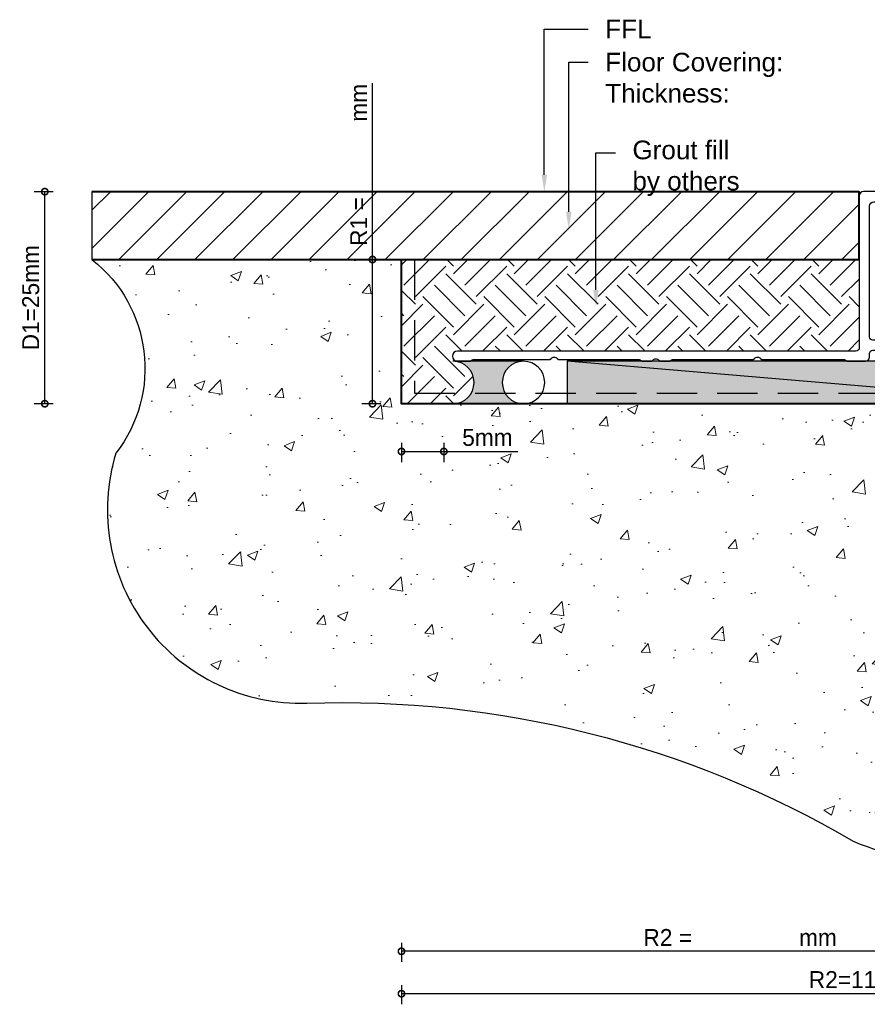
# Model space of a CAD drawing. Header units: millimetres. Extents: x -942 to 1452, y -105 to 165.
# Tile 5 of 12: x 258 to 358, y -105 to 11. Entities that reach past the tile are written whole.
import ezdxf
from ezdxf import colors
from ezdxf.entities.mleader import LeaderData, LeaderLine
from ezdxf.math import Vec2, Vec3

# ---------------------------------------------------------------- set-up
doc = ezdxf.new("R2010")
doc.units = ezdxf.units.MM
doc.linetypes.add('Hidden', pattern=[7.143800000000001, 4.762500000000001, -2.3813])
doc.layers.add('EXTRUSION', color=2, linetype='Continuous')
doc.layers.add('UNO-Dark Grey', color=7, linetype='Continuous', lineweight=13, true_color=0x44474e)
doc.layers.add('Viewport', color=7, linetype='Continuous', plot=False)
doc.styles.get("Standard").update_dxf_attribs({"font": 'arial.ttf'})
doc.styles.add('TW - Text', font='arial.ttf', dxfattribs={"height": 2})
doc.styles.add('UNO Text', font='NHaasGroteskTXPro-55Rg.ttf')
doc.dimstyles.new('TotalWindows', dxfattribs={"dimtxt": 2, "dimasz": 1.5, "dimexe": 1.25, "dimexo": 0.625, "dimtad": 1, "dimdec": 1, "dimzin": 9, "dimtxsty": 'TW - Text', "dimblk": 'OBLIQUE', "dimcen": 2.5, "dimadec": 0, "dimazin": 0, "dimtfac": 1, "dimtdec": 1, "dimtmove": 0, "dimatfit": 3, "dimfxl": 1, "dimfxlon": 1, "dimarcsym": 0})
doc.dimstyles.new('UNO', dxfattribs={"dimtxt": 2, "dimasz": 1.5, "dimexe": 1.25, "dimexo": 0.625, "dimtad": 1, "dimdec": 1, "dimzin": 9, "dimtxsty": 'UNO Text', "dimblk": 'DOTSMALL', "dimcen": 2.5, "dimclrd": 256, "dimclre": 256, "dimclrt": 256, "dimadec": 0, "dimazin": 0, "dimtfac": 1, "dimtdec": 1, "dimtmove": 0, "dimatfit": 3, "dimfxl": 1, "dimfxlon": 1, "dimarcsym": 0})

# ---------------------------------------------------------------- blocks, each defined once
blk = doc.blocks.new('_DotSmall')
at = {"color": 0, "linetype": 'ByBlock', "const_width": 0.5}
blk.add_lwpolyline([(-0.0625, 0, 1), (0.0625, 0, 1)], format="xyb", close=True, dxfattribs=at)
blk = doc.blocks.new('*D50')
at = {"lineweight": -2, "transparency": 16777216}
for p, q in [((-84.90054108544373, -63.5601880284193), (-84.90054108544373, -65.8101880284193)), ((-4.999923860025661, -63.56018802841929), (-4.999923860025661, -65.81018802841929)), ((-4.999923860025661, -64.56018802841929), (-84.90054108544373, -64.56018802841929))]:
    blk.add_line(p, q, dxfattribs=at)
at = {"layer": 'Defpoints', "color": 0, "transparency": 16777216}
for p in [(-84.90054108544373, 7.105427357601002e-15), (-4.99992386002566, -49.99999999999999), (-84.90054108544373, -64.56018802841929)]:
    blk.add_point(p, dxfattribs=at)
at = {"lineweight": -2, "transparency": 16777216, "xscale": 1.5, "yscale": 1.5, "zscale": 1.5, "rotation": 180}
blk.add_blockref('_DotSmall', (-84.90054108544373, -64.56018802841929), dxfattribs=at)
at = {"lineweight": -2, "transparency": 16777216, "xscale": 1.5, "yscale": 1.5, "zscale": 1.5}
blk.add_blockref('_DotSmall', (-4.999923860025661, -64.56018802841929), dxfattribs=at)
at = {"transparency": 16777216, "insert": (-44.9502324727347, -62.93384394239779), "char_height": 2, "attachment_point": 5, "style": 'UNO Text'}
blk.add_mtext('R2 =                 mm', dxfattribs=at)
blk = doc.blocks.new('WANZ')
at = {"layer": 'EXTRUSION'}
blk.add_lwpolyline([(1.500192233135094, 47.49987398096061, -0.9908853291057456), (1.482205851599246, 50.50126555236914), (19.36104587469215, 50.49987398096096, -0.640896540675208), (19.58929161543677, 50.08619635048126), (17.12081297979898, 47.61681188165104, -0.2134776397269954), (16.90548376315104, 47.49992728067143), (16.00886140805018, 47.49987398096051, 0.4106059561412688), (13.00066748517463, 44.54542242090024), (13.01147641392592, 42.32813971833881, 0.1235433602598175), (13.48329005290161, 40.94623094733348), (16.87683945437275, 35.06843096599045, 0.3290919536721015), (20.10384095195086, 33.55751137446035), (27.97845273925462, 34.94601789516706), (28.00032168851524, 35.01213476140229), (28.00129415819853, 38.08736155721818, -0.2044199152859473), (28.65940392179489, 39.51250960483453), (29.60634886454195, 40.45425555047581, -0.6174938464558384), (30.00032168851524, 40.24299991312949), (30.00032160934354, 1.499386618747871, -0.9902851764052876), (27.00059814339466, 1.471076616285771), (27.00032260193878, 21.46763572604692, -0.1950724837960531), (27.05724655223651, 21.6067792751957), (27.40031812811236, 21.95025527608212), (27.05724655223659, 22.29280326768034, -0.1863397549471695), (27.00046261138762, 22.42521007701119), (27.00032168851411, 29.61553972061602, 0.3904367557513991), (24.53539255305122, 31.29263365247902), (13.94038163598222, 29.42444736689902, -0.1205900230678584), (12.46469516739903, 27.56069413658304, -0.6837985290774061), (12.00032267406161, 27.69914842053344), (12.00032166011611, 29.29033013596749, -0.2507516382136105), (13.06081963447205, 31.60705414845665, 0.4560146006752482), (13.92290122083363, 34.18480206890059), (10.83581690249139, 39.53178895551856, -0.1365778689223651), (10.00032168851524, 42.6392754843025), (10.00032168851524, 45.31858039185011, 0.4421336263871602), (8.001360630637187, 47.4998737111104), (1.500702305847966, 47.49987389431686)], format="xyb", dxfattribs=at)
blk = doc.blocks.new('*D51')
at = {"lineweight": -2, "transparency": 16777216}
for p, q in [((-84.90054108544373, -68.5601880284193), (-84.90054108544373, -70.8101880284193)), ((25.09945891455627, -69.56018802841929), (-84.90054108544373, -69.56018802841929)), ((25.09945891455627, -68.56018802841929), (25.09945891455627, -70.81018802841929))]:
    blk.add_line(p, q, dxfattribs=at)
at = {"layer": 'Defpoints', "color": 0, "transparency": 16777216}
for p in [(-84.90054108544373, 7.105427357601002e-15), (25.09945891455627, -49.99999999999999), (-84.90054108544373, -69.56018802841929)]:
    blk.add_point(p, dxfattribs=at)
at = {"lineweight": -2, "transparency": 16777216, "xscale": 1.5, "yscale": 1.5, "zscale": 1.5, "rotation": 180}
blk.add_blockref('_DotSmall', (-84.90054108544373, -69.56018802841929), dxfattribs=at)
at = {"lineweight": -2, "transparency": 16777216, "xscale": 1.5, "yscale": 1.5, "zscale": 1.5}
blk.add_blockref('_DotSmall', (25.09945891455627, -69.56018802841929), dxfattribs=at)
at = {"transparency": 16777216, "insert": (-29.90054108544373, -67.91368265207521), "char_height": 2, "attachment_point": 5, "style": 'UNO Text'}
blk.add_mtext('R2=110mm', dxfattribs=at)
blk = doc.blocks.new('*D88')
at = {"lineweight": -2, "transparency": 16777216}
for p, q in [((-84.90054108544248, -4.630455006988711), (-84.90054108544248, -6.880455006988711)), ((-79.90054108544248, -4.630455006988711), (-79.90054108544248, -6.880455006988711)), ((-84.90054108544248, -5.630455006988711), (-79.90054108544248, -5.630455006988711)), ((-79.90054108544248, -5.630455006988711), (-71.1797311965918, -5.630455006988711))]:
    blk.add_line(p, q, dxfattribs=at)
at = {"layer": 'Defpoints', "color": 0, "transparency": 16777216}
for p in [(-84.90054108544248, 10.32901540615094), (-79.90054108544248, 10.32901540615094), (-84.90054108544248, -5.630455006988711)]:
    blk.add_point(p, dxfattribs=at)
at = {"lineweight": -2, "transparency": 16777216, "xscale": 1.5, "yscale": 1.5, "zscale": 1.5, "rotation": 180}
blk.add_blockref('_DotSmall', (-84.90054108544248, -5.630455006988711), dxfattribs=at)
at = {"lineweight": -2, "transparency": 16777216, "xscale": 1.5, "yscale": 1.5, "zscale": 1.5}
blk.add_blockref('_DotSmall', (-79.90054108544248, -5.630455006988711), dxfattribs=at)
at = {"transparency": 16777216, "insert": (-74.76306452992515, -3.98529371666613), "char_height": 2, "attachment_point": 5, "style": 'UNO Text'}
blk.add_mtext('5mm', dxfattribs=at)
blk = doc.blocks.new('*D48')
at = {"lineweight": -2, "transparency": 16777216}
for p, q in [((-125.9836952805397, 25.00000000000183), (-128.2336952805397, 25.00000000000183)), ((-126.9836952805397, 3.379400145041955e-16), (-126.9836952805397, 25.00000000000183)), ((-125.9836952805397, 4.987522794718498e-16), (-128.2336952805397, 1.369246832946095e-16))]:
    blk.add_line(p, q, dxfattribs=at)
at = {"layer": 'Defpoints', "color": 0, "transparency": 16777216}
for p in [(-126.9836952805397, 25.00000000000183), (-84.9005410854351, 25.00000000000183), (-84.90054108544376, 7.105427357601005e-15)]:
    blk.add_point(p, dxfattribs=at)
at = {"lineweight": -2, "transparency": 16777216, "xscale": 1.5, "yscale": 1.5, "zscale": 1.5}
for p, rotation in [((-126.9836952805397, 25.00000000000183), 90), ((-126.9836952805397, 3.379400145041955e-16), 270)]:
    blk.add_blockref('_DotSmall', p, dxfattribs=dict(at, rotation=rotation))
at = {"transparency": 16777216, "insert": (-128.6288565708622, 12.50000000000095), "char_height": 2, "attachment_point": 5, "rotation": 90, "style": 'UNO Text'}
blk.add_mtext('D1=25mm', dxfattribs=at)
blk = doc.blocks.new('*D49')
at = {"lineweight": -2, "transparency": 16777216}
for p, q in [((-88.32454313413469, 17.00000000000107), (-88.3245431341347, 37.81182795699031)), ((-87.32454313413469, 17.00000000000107), (-89.57454313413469, 17.00000000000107)), ((-88.32454313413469, 6.554805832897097e-15), (-88.32454313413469, 17.00000000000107)), ((-87.32454313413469, 6.715618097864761e-15), (-89.57454313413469, 6.353790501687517e-15))]:
    blk.add_line(p, q, dxfattribs=at)
at = {"layer": 'Defpoints', "color": 0, "transparency": 16777216}
for p in [(-88.32454313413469, 17.00000000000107), (-84.90054108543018, 17.00000000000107), (-84.90054108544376, 7.105427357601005e-15)]:
    blk.add_point(p, dxfattribs=at)
at = {"lineweight": -2, "transparency": 16777216, "xscale": 1.5, "yscale": 1.5, "zscale": 1.5}
for p, rotation in [((-88.32454313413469, 17.00000000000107), 90), ((-88.32454313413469, 6.554805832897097e-15), 270)]:
    blk.add_blockref('_DotSmall', p, dxfattribs=dict(at, rotation=rotation))
at = {"transparency": 16777216, "insert": (-89.95088722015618, 28.15591397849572), "char_height": 2, "attachment_point": 5, "rotation": 90, "style": 'UNO Text'}
blk.add_mtext('R1 =            mm', dxfattribs=at)
blk = doc.blocks.new('_Oblique')
at = {"color": 0, "linetype": 'ByBlock', "lineweight": -2}
blk.add_line((-0.5, -0.5), (0.5, 0.5), dxfattribs=at)
blk = doc.blocks.new('*D52')
at = {"color": 0, "lineweight": -2, "transparency": 16777216}
for p, q in [((-0.9340265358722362, 4.999999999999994), (1.315973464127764, 4.999999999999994)), ((0.06597346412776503, -5.268931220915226e-15), (0.06597346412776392, 4.999999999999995)), ((-0.934026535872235, -5.42974348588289e-15), (1.315973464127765, -5.067915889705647e-15))]:
    blk.add_line(p, q, dxfattribs=at)
at = {"layer": 'Defpoints', "color": 0, "transparency": 16777216}
for p in [(-6.001529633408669, 4.999999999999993), (0.06597346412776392, 4.999999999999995), (-5.00056186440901, -6.083692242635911e-15)]:
    blk.add_point(p, dxfattribs=at)
at = {"color": 0, "lineweight": -2, "transparency": 16777216, "xscale": 1.5, "yscale": 1.5, "zscale": 1.5}
for p, rotation in [((0.06597346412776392, 4.999999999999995), 90), ((0.06597346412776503, -5.268931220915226e-15), 270)]:
    blk.add_blockref('_Oblique', p, dxfattribs=dict(at, rotation=rotation))
at = {"color": 0, "transparency": 16777216, "insert": (-1.576079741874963, 2.499999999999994), "char_height": 2, "attachment_point": 5, "rotation": 90, "style": 'TW - Text'}
blk.add_mtext('5mm', dxfattribs=at)
blk = doc.blocks.new('421406')
at = {"layer": 'EXTRUSION'}
for points in [[(48.49953122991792, 0.2001879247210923), (48.35191454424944, 0.346639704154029, 0.4142135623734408), (47.64480776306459, 0.3466397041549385), (47.49953116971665, 0.2001879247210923), (37.96214299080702, 0.2001879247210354, 0.1989123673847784), (37.75001095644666, 0.11231995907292), (37.7253891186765, 0.08769812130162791, -0.199023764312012), (37.51322144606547, 0.0001879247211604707), (36.50117007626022, 0.0001879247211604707), (36.35355339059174, 0.1466397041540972, 0.4142135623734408), (35.64644660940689, 0.1466397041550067), (35.50117001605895, 0.0001879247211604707), (34.48677855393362, 0.0001879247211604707, -0.1987501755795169), (34.27461121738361, 0.08852335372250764), (34.25081461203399, 0.1123199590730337, 0.1989123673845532), (34.03868257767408, 0.2001879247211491), (24.50117007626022, 0.2001879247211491), (24.35355339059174, 0.3466397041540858, 0.4142135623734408), (23.64644660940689, 0.3466397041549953), (23.50117001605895, 0.2001879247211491), (13.77528556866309, 0.2001879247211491, 0.1989123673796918), (13.56317474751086, 0.1115567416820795), (13.53950394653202, 0.08788594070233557, -0.1989616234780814), (13.32733627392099, 0.0001879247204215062), (11.30089338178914, 0.001013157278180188, -0.4142075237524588), (10.80090369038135, 0.501013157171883), (10.80090369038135, 0.9002347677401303, 0.414213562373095), (10.40090369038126, 1.300234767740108), (0.5, 1.300234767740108, -0.414213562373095), (0, 1.800234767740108), (0, 19.50023476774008, -0.414213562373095), (0.5, 20.00023476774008), (11.49999999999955, 20.0002347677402, -0.414213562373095), (11.99999999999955, 19.5002347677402), (11.99999999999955, 1.600149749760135, 0.414214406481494), (12.40000115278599, 1.200149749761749), (59.40654281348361, 1.200261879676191, -0.9863639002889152), (59.40654281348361, 0.0002618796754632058), (58.0022491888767, 0.0001879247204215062, -0.1989123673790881), (57.79013836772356, 0.08729509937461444), (57.76587672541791, 0.1115567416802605, 0.1989123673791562), (57.55376590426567, 0.2001879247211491)], [(10.79999999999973, 2.900234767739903), (10.79999999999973, 18.30023476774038, 0.414213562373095), (10.29999999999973, 18.80023476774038), (1.699999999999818, 18.80023476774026, 0.414213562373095), (1.199999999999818, 18.30023476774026), (1.199999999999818, 3.000234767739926, 0.414213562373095), (1.699999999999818, 2.500234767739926), (10.39999999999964, 2.500234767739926, 0.414213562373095)]]:
    blk.add_lwpolyline(points, format="xyb", close=True, dxfattribs=at)
blk = doc.blocks.new('*U47')
at = {"lineweight": 5, "true_color": 0x636466}
h = blk.add_hatch(dxfattribs=at)
h.set_pattern_fill('ANSI31', color=251)
h.set_pattern_definition([(45, (-58.43700361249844, 36.17011203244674), (-2.245064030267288, 2.245064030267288), [])])
h.paths.add_polyline_path([(-121.4272432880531, 17.00000000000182), (-30.90054108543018, 17.00000000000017), (-30.90054108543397, 25.00000000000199), (-121.4272432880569, 25.00000000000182)])
at = {"lineweight": 5, "true_color": 0x939598}
h = blk.add_hatch(dxfattribs=at)
h.set_pattern_fill('AR-CONC', color=252, scale=0.07)
h.set_pattern_definition([(49.99999999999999, (-63.43692747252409, 36.87011203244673), (12.75292682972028, -1.115735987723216), [1.3335, -14.6685]), (355, (-63.43692747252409, 36.87011203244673), (-2.467039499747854, 13.37397916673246), [1.0668, -11.7348408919]), (100.4514447, (-62.37418698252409, 36.77713428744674), (10.28588729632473, 12.25824263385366), [1.133300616, -12.466317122]), (46.18420000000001, (-63.43692747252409, 40.42611203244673), (18.9755328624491, -2.942962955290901), [2.00025, -22.00275]), (96.63555760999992, (-61.8556344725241, 40.18086703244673), (16.61828938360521, 17.31982872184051), [1.6999516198, -18.6994925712]), (351.1841511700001, (-63.43692747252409, 40.42611203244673), (16.61828938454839, 17.31982872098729), [1.6001976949, -17.6021812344]), (21, (-61.6589274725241, 39.53711203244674), (10.61300738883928, -7.158563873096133), [1.3335, -14.6685]), (326.0000000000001, (-61.6589274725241, 39.53711203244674), (4.326141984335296, 12.89315762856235), [1.0668, -11.7348]), (71.45144499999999, (-60.7745101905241, 38.94056503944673), (14.93914934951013, 5.734593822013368), [1.133300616, -12.466295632]), (37.50000000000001, (-63.43692747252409, 36.87011203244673), (0.2162022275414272, 5.918852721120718), [0, -11.59256, 0, -11.9126, 0, -11.77925]), (7.499999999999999, (-63.43692747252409, 36.87011203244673), (4.677376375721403, 7.012640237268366), [0, -6.79196, 0, -11.32586, 0, -4.489450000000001]), (327.5, (-67.40186747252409, 36.87011203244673), (9.491341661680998, -0.4010120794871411), [0, -4.445, 0, -13.8684, 0, -18.4023]), (317.5, (-69.17986747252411, 36.87011203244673), (10.36904269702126, 1.779854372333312), [0, -5.7785, 0, -9.210040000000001, 0, -13.0683])])
edge = h.paths.add_edge_path()
edge.add_line((-5.000561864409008, -6.083692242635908e-15), (-84.90054108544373, 0))
edge.add_line((-84.90054108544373, 0), (-84.90054108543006, 17.00000000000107))
edge.add_line((-84.90054108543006, 17.00000000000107), (-121.4272432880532, 17.00000000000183))
edge.add_arc((-131.4330038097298, 4.167546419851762), 16.27228037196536, -37.873566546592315, 52.055634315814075, ccw=False)
edge.add_arc((-96.7909204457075, -12.51634861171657), 22.80199221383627, 162.9281443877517, 271.8323531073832)
edge.add_arc((-91.91476158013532, -154.701952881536), 119.4672716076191, 59.681586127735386, 91.98930540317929, ccw=False)
edge.add_arc((-19.86299346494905, -24.42796586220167), 29.57736977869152, 246.6052921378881, 300.1650962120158)
edge.add_line((-5.000561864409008, -50.00000000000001), (-5.000561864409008, -7.105427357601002e-15))
at = {"layer": 'EXTRUSION'}
blk.add_hatch(color=8, dxfattribs=at).paths.add_polyline_path([(-71.16656183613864, -4.850638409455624e-11), (-70.5082993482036, -4.850638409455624e-11), (-71.1553469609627, 0.08518543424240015), (-71.88248168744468, 0.4302249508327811), (-72.30508504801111, 0.7700510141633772), (-72.67336285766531, 1.249999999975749), (-72.92311391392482, 1.852952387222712), (-73.0082993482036, 2.49999999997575), (-72.92311391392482, 3.147047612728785), (-72.67336285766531, 3.749999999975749), (-72.27606630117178, 4.26776695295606), (-71.7582993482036, 4.665063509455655), (-71.1553469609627, 4.914814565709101), (-70.5082993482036, 4.9999999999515), (-78.84163268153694, 4.9999999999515), (-78.19458506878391, 4.914814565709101), (-77.59163268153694, 4.665063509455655), (-77.07386572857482, 4.26776695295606), (-76.67656917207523, 3.749999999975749), (-76.42681811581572, 3.147047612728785), (-76.34163268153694, 2.49999999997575), (-76.42681811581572, 1.852952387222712), (-76.67656917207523, 1.249999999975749), (-77.07386572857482, 0.7322330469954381), (-77.59163268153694, 0.3349364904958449), (-78.19458506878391, 0.08518543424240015), (-78.84163268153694, -4.850638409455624e-11), (-71.7582993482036, -4.850638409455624e-11)], flags=0)
blk.add_hatch(color=33, dxfattribs=at).paths.add_polyline_path([(-5.696079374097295, -2.308933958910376e-15), (-5.696079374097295, 4.999999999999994), (-65.356708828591, 5), (-65.356708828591, 2.220446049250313e-16)])
for p, q in [((-70.50829934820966, 5.000000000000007), (-78.841632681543, 5.000000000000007)), ((-5.696079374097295, -2.308933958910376e-15), (-65.356708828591, 5)), ((-78.841632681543, 0), (-70.50829934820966, 0))]:
    blk.add_line(p, q, dxfattribs=at)
at = {"layer": 'EXTRUSION', "linetype": 'Hidden'}
blk.add_line((25.09945891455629, 3.286963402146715), (25.09945891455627, -49.99999999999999), dxfattribs=at)
at = {"layer": 'EXTRUSION', "lineweight": 40}
for points in [[(-121.4272432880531, 17.00000000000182), (-30.90054108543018, 17.00000000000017), (-30.90054108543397, 25.00000000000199), (-121.4272432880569, 25.00000000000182)], [(-4.99992386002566, -50.00000000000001), (-4.99992386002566, -6.083692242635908e-15), (-84.90054108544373, 7.105427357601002e-15), (-84.90054108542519, 17.00000000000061)]]:
    blk.add_lwpolyline(points, dxfattribs=at)
at = {"layer": 'EXTRUSION', "linetype": 'Hidden'}
blk.add_lwpolyline([(-83.36793835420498, 17.00000000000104), (-83.36793835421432, 1.25858287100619), (-3.700551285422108, 1.258582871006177), (-3.700551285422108, -49.99999999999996)], dxfattribs=at)
at = {"layer": 'EXTRUSION'}
blk.add_lwpolyline([(-5.696079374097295, -2.308933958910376e-15), (-5.696079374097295, 4.999999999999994), (-65.356708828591, 5), (-65.356708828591, 2.220446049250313e-16)], close=True, dxfattribs=at)
for centre, radius, start, end in [((-78.841632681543, 2.49999999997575), 2.499999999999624, 270, 90), ((-70.50829934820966, 2.49999999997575), 2.499999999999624, 0, 180), ((-70.50829934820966, 2.49999999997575), 2.499999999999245, 180, 0)]:
    blk.add_arc(centre, radius, start, end, dxfattribs=at)
at = {"layer": 'Viewport'}
blk.add_lwpolyline([(-121.4272432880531, 17.00000000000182), (-30.90054108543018, 17.00000000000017), (-30.90054108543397, 25.00000000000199), (-121.4272432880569, 25.00000000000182)], close=True, dxfattribs=at)
blk.add_lwpolyline([(-5.000561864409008, -6.083692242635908e-15), (-84.90054108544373, 0), (-84.90054108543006, 17.00000000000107), (-121.4272432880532, 17.00000000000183, -0.413851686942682), (-118.5881961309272, -5.822349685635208, 0.5145051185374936), (-96.06182346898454, -35.30668135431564, -0.1419102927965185), (-31.60707620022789, -51.57381865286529, 0.2380482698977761), (-5.000561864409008, -50.00000000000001)], format="xyb", close=True, dxfattribs=at)
at = {"xscale": -1}
blk.add_blockref('WANZ', (24.99975977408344, -45.50056976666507), dxfattribs=at)
dim = blk.add_linear_dim(base=(-88.32454313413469, 17.00000000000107), p1=(-84.90054108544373, 7.105427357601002e-15), p2=(-84.90054108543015, 17.00000000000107), angle=90, text='R1 =            mm', dimstyle='UNO')
dim.commit()
dim.dimension.update_dxf_attribs({"geometry": '*D49', "text_midpoint": (-89.95088722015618, 28.15591397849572)})
dim = blk.add_linear_dim(base=(-126.9836952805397, 25.00000000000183), p1=(-84.90054108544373, 7.105427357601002e-15), p2=(-84.90054108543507, 25.00000000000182), angle=90, dimstyle='UNO', override={"dimpost": 'D1=<>mm'})
dim.commit()
dim.dimension.update_dxf_attribs({"geometry": '*D48', "text_midpoint": (-128.6288565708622, 12.50000000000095)})
dim = blk.add_linear_dim(base=(-84.90054108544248, -5.630455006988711), p1=(-79.90054108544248, 10.32901540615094), p2=(-84.90054108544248, 10.32901540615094), text='5mm', dimstyle='UNO')
dim.commit()
dim.dimension.update_dxf_attribs({"geometry": '*D88', "text_midpoint": (-74.76306452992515, -5.630455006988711), "dimtype": 160})
dim = blk.add_linear_dim(base=(0.06597346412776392, 4.999999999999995), p1=(-5.000561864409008, -6.083692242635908e-15), p2=(-6.001529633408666, 4.999999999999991), angle=90, text='5mm', dimstyle='TotalWindows')
dim.commit()
dim.dimension.update_dxf_attribs({"geometry": '*D52', "text_midpoint": (0.06597346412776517, 2.499999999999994), "dimtype": 160})
dim = blk.add_linear_dim(base=(-84.90054108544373, -64.56018802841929), p1=(-4.99992386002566, -49.99999999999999), p2=(-84.90054108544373, 7.105427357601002e-15), text='R2 =                 mm', dimstyle='UNO')
dim.commit()
dim.dimension.update_dxf_attribs({"geometry": '*D50', "text_midpoint": (-44.9502324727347, -62.93384394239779)})
dim = blk.add_linear_dim(base=(-84.90054108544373, -69.56018802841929), p1=(25.09945891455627, -49.99999999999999), p2=(-84.90054108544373, 7.105427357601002e-15), dimstyle='UNO', override={"dimpost": 'R2=<>mm'})
dim.commit()
dim.dimension.update_dxf_attribs({"geometry": '*D51', "text_midpoint": (-29.90054108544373, -67.91368265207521)})

msp = doc.modelspace()

# ---------------------------------------------------------------- hatches: boundary and pattern name
at = {"true_color": 0x939598}
h = msp.add_hatch(dxfattribs=at)
h.set_pattern_fill('EARTH', color=252, scale=0.8, angle=45)
h.set_pattern_definition([(45, (700, 1.332267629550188e-14), (0, 7.184204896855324), [5.08, -5.08]), (45, (698.6529615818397, 1.347038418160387), (0, 7.184204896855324), [5.08, -5.08]), (45, (697.3059231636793, 2.69407683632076), (0, 7.184204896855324), [5.08, -5.08]), (135, (697.3059231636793, 3.592102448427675), (-7.184204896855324, 0), [5.08, -5.08]), (135, (698.6529615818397, 4.939140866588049), (-7.184204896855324, 0), [5.08, -5.08]), (135, (700, 6.286179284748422), (-7.184204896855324, 0), [5.08, -5.08])])
edge = h.paths.add_edge_path()
edge.add_line((303.23638638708, -17.17011203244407), (303.2363863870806, -34.17011203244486))
edge.add_line((303.2363863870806, -34.17011203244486), (309.2952947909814, -34.17011203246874))
edge.add_arc((309.2952947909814, -31.6701120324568), 2.500000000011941, 270, 450)
edge.add_line((309.2952947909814, -29.17011203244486), (309.7363780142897, -29.13966902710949))
edge.add_arc((309.8463881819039, -28.53966902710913), 0.610001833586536, 100.38979717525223, 259.61020282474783, ccw=False)
edge.add_line((309.7363780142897, -27.93966902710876), (357.2408196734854, -27.9683362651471))
edge.add_line((357.2408196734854, -27.9683362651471), (357.2408196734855, -17.17011203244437))
edge.add_line((357.2408196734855, -17.17011203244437), (303.23638638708, -17.17011203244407))

# ---------------------------------------------------------------- block references
msp.add_blockref('*U47', (388.1369274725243, -34.17011203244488))
at = {"xscale": -1}
msp.add_blockref('421406', (369.240819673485, -29.16856999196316), dxfattribs=at)

# ---------------------------------------------------------------- leaders
at = {"layer": 'UNO-Dark Grey'}
ml = msp.add_multileader_mtext('Standard', dxfattribs=at)
ml.set_content('FFL', color=256)
ml.set_leader_properties()
ml.build(insert=Vec2(0, 0))
ml.multileader.update_dxf_attribs({"arrow_head_size": 2})
ctx = ml.context
ctx.base_point, ctx.char_height, ctx.arrow_head_size, ctx.plane_origin = Vec3(325.2739994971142, 10.00681390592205), 2.2, 2, Vec3(319.6362580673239, 2.714508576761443)
notes = []
notes.append((ctx, [(0, (1, 1, 0), (320.0882941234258, 10.00681390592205), (1, 0), 5.185705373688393, [(0, [(320.0882941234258, -9.170112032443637)], 0, [])])]))
ctx.mtext.insert, ctx.mtext.flow_direction = Vec3(327.2739994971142, 11.10681390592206), 5
ml = msp.add_multileader_mtext('Standard', dxfattribs=at)
ml.set_content('Floor Covering:\\PThickness: ', color=256)
ml.set_leader_properties()
ml.build(insert=Vec2(0, 0))
ml.multileader.update_dxf_attribs({"arrow_head_size": 2})
ctx = ml.context
ctx.base_point, ctx.char_height, ctx.arrow_head_size, ctx.plane_origin = Vec3(325.2739994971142, 6.087787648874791), 2.2, 2, Vec3(319.6362580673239, -1.285491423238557)
notes.append((ctx, [(0, (1, 1, 0), (322.9728945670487, 6.087787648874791), (1, 0), 2.301104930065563, [(0, [(322.9728945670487, -13.53661064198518)], 0, [])])]))
ctx.mtext.insert, ctx.mtext.flow_direction = Vec3(327.2739994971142, 7.205795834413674), 5
ml = msp.add_multileader_mtext('Standard', dxfattribs=at)
ml.set_content('Grout fill \\Pby others', color=256)
ml.set_leader_properties()
ml.build(insert=Vec2(0, 0))
ml.multileader.update_dxf_attribs({"arrow_head_size": 2})
ctx = ml.context
ctx.base_point, ctx.char_height, ctx.arrow_head_size, ctx.plane_origin = Vec3(328.4812835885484, -4.571915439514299), 2.2, 2, Vec3(306.2978095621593, 0.9209472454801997)
notes.append((ctx, [(0, (1, 1, 0), (326.1801786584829, -4.571915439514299), (1, 0), 2.301104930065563, [(0, [(326.1801786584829, -22.74580461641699)], 0, [])])]))
ctx.mtext.insert, ctx.mtext.flow_direction = Vec3(330.4812835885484, -3.148518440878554), 5
for ctx, leaders in notes:
    for number, flags, end, landing, length, lines in leaders:
        leader = LeaderData()
        leader.index, (leader.has_last_leader_line, leader.has_dogleg_vector, leader.attachment_direction) = number, flags
        leader.last_leader_point, leader.dogleg_vector, leader.dogleg_length = Vec3(end), Vec3(landing), length
        for number, points, colour, breaks in lines:
            line = LeaderLine()
            line.index, line.vertices, line.color, line.breaks = number, Vec3.list(points), colors.encode_raw_color(colour), breaks
            leader.lines.append(line)
        ctx.leaders.append(leader)

doc.saveas('drawing.dxf')
